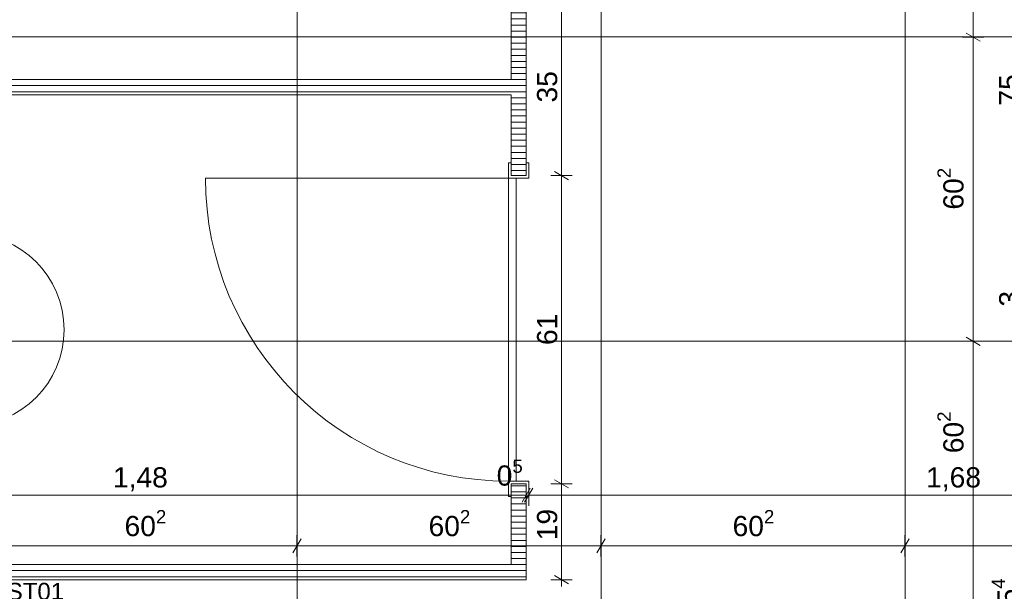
# Model space of a CAD drawing. Header units: metres. Extents: x -3.5 to 65.3, y -10.9 to 16.7.
# Tile 85 of 234: x 40.9 to 42.8, y 0.9 to 2. Entities that reach past the tile are written whole.
import ezdxf

# ---------------------------------------------------------------- set-up
doc = ezdxf.new("R2010")
doc.units = ezdxf.units.M
doc.header["$MEASUREMENT"] = 0
for name, color, linetype in [('102 - Bemaßung_ Beschriftung.Detail_ Ausschnitt', 7, 'Continuous'), ('Neubau_102 - Bemaßung_ Beschriftung.Detail_ Ausschnitt', 7, 'Continuous'), ('Neubau_650 - Abdeckung.Fußboden Aufbau', 7, 'Continuous'), ('Neubau_702 - Einrichtung.Möbel Sanitär', 7, 'Continuous')]:
    doc.layers.add(name, color=color, linetype=linetype)
doc.styles.add('ERSTELLTER_STIL_1', font='txt')
doc.dimstyles.new('ERSTELLTER_STIL__1', dxfattribs={"dimtxt": 0.04, "dimasz": 0.02128, "dimexe": 0.18, "dimexo": 0.0625, "dimgap": 0, "dimtad": 1, "dimtih": 1, "dimtoh": 1, "dimzin": 0, "dimdsep": 46, "dimtxsty": 'ERSTELLTER_STIL_1', "dimblk": 'ARROWHEAD_2', "dimblk1": 'ARROWHEAD_2', "dimblk2": 'ARROWHEAD_2', "dimcen": 0.09, "dimse1": 1, "dimse2": 1, "dimclrd": 7, "dimclre": 7, "dimclrt": 7, "dimazin": 0, "dimtfac": 1, "dimtdec": 4, "dimtmove": 0, "dimatfit": 3, "dimfxl": 1, "dimtolj": 1, "dimtzin": 0, "dimarcsym": 0})
doc.dimstyles.new('ERSTELLTER_STIL__3', dxfattribs={"dimtxt": 0.04, "dimasz": 0.02128, "dimexe": 0.18, "dimexo": 0.0625, "dimgap": 0, "dimtad": 1, "dimzin": 0, "dimdsep": 46, "dimtxsty": 'ERSTELLTER_STIL_1', "dimblk": 'ARROWHEAD_2', "dimblk1": 'ARROWHEAD_2', "dimblk2": 'ARROWHEAD_2', "dimcen": 0.09, "dimse1": 1, "dimse2": 1, "dimclrd": 7, "dimclre": 7, "dimclrt": 7, "dimazin": 0, "dimtfac": 1, "dimtdec": 4, "dimtmove": 0, "dimatfit": 3, "dimfxl": 1, "dimtolj": 1, "dimtzin": 0, "dimarcsym": 0})
doc.dimstyles.new('ERSTELLTER_STIL__4', dxfattribs={"dimtxt": 0.04, "dimasz": 0.02128, "dimexe": 0.18, "dimexo": 0.0625, "dimgap": 0, "dimtad": 1, "dimzin": 0, "dimdsep": 46, "dimtxsty": 'ERSTELLTER_STIL_1', "dimblk": 'ARROWHEAD_2', "dimblk1": 'ARROWHEAD_2', "dimblk2": 'ARROWHEAD_2', "dimcen": 0.09, "dimse1": 1, "dimse2": 1, "dimclrd": 7, "dimclre": 7, "dimclrt": 7, "dimazin": 0, "dimtfac": 1, "dimtdec": 4, "dimtmove": 2, "dimatfit": 3, "dimfxl": 1, "dimtolj": 1, "dimtzin": 0, "dimarcsym": 0})
pattern_1 = [(0, (0, 0), (0, 0.0120000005), [])]

# ---------------------------------------------------------------- blocks, each defined once
blk = doc.blocks.new('*D175')
at = {"layer": '102 - Bemaßung_ Beschriftung.Detail_ Ausschnitt', "color": 7, "linetype": 'Continuous', "lineweight": 5}
for p, q in [((40.3881, 1.1113), (40.3719, 1.0833)), ((40.38, 1.0973), (41.8599, 1.0973)), ((41.8519, 1.0833), (41.868, 1.1113)), ((41.873, 1.1113), (41.8569, 1.0833))]:
    blk.add_line(p, q, dxfattribs=at)
at = {"layer": '102 - Bemaßung_ Beschriftung.Detail_ Ausschnitt', "color": 7, "lineweight": 5, "char_height": 0.04, "attachment_point": 7, "style": 'ERSTELLTER_STIL_1'}
for s, insert in [('\\A1;{\\pql;\\fArial|b0|i0|c0|p38;0\\fArial|b0|i0|c0|p38;\\A1{\\H.66x;\\S5^  ;}}', (41.8015, 1.1046)), ('\\A1;{\\pql;\\fArial|b0|i0|c0|p38;1,48}', (41.0416, 1.1053))]:
    blk.add_mtext(s, dxfattribs=dict(at, insert=insert))
blk = doc.blocks.new('ARROWHEAD_2')
at = {"color": 0, "linetype": 'Continuous', "lineweight": 0}
for p, q in [((0, 0), (-1, 0)), ((-0.378, -0.655), (0.378, 0.655))]:
    blk.add_line(p, q, dxfattribs=at)
blk = doc.blocks.new('*D176')
at = {"layer": '102 - Bemaßung_ Beschriftung.Detail_ Ausschnitt', "color": 7, "linetype": 'Continuous', "lineweight": 5}
for p, q in [((41.8599, 1.0763), (41.8599, 1.1183)), ((41.8649, 1.0763), (41.8649, 1.1183)), ((40.38, 1.0973), (41.8599, 1.0973)), ((41.8519, 1.0833), (41.868, 1.1113)), ((41.873, 1.1113), (41.8569, 1.0833)), ((41.8599, 1.0973), (41.8649, 1.0973))]:
    blk.add_line(p, q, dxfattribs=at)
blk = doc.blocks.new('*D177')
at = {"layer": '102 - Bemaßung_ Beschriftung.Detail_ Ausschnitt', "color": 7, "linetype": 'Continuous', "lineweight": 5}
for p, q in [((41.8649, 1.0763), (41.8649, 1.1183)), ((43.545, 1.0763), (43.545, 1.1183)), ((41.8519, 1.0833), (41.868, 1.1113)), ((41.873, 1.1113), (41.8569, 1.0833)), ((41.8649, 1.0973), (43.545, 1.0973)), ((43.5531, 1.1113), (43.5369, 1.0833))]:
    blk.add_line(p, q, dxfattribs=at)
at = {"layer": '102 - Bemaßung_ Beschriftung.Detail_ Ausschnitt', "color": 7, "lineweight": 5, "insert": (42.6518, 1.1053), "char_height": 0.04, "attachment_point": 7, "style": 'ERSTELLTER_STIL_1'}
blk.add_mtext('\\A1;{\\pql;\\fArial|b0|i0|c0|p38;1,68}', dxfattribs=at)
blk = doc.blocks.new('*D227')
at = {"layer": '102 - Bemaßung_ Beschriftung.Detail_ Ausschnitt', "color": 7, "linetype": 'Continuous', "lineweight": 5}
for p, q in [((42.966, 1.134), (42.924, 1.134)), ((42.931, 1.1421), (42.959, 1.1259)), ((42.945, 0.255), (42.945, 1.134)), ((42.966, 0.255), (42.924, 0.255)), ((42.931, 0.2631), (42.959, 0.2469))]:
    blk.add_line(p, q, dxfattribs=at)
at = {"layer": '102 - Bemaßung_ Beschriftung.Detail_ Ausschnitt', "color": 7, "lineweight": 5, "insert": (42.9376, 0.6541), "char_height": 0.04, "attachment_point": 7, "rotation": 90, "style": 'ERSTELLTER_STIL_1'}
blk.add_mtext('\\A1;{\\pql;\\fArial|b0|i0|c0|p38;87\\fArial|b0|i0|c0|p38;\\A1{\\H.66x;\\S9^  ;}}', dxfattribs=at)
blk = doc.blocks.new('*D298')
at = {"layer": '102 - Bemaßung_ Beschriftung.Detail_ Ausschnitt', "color": 7, "linetype": 'Continuous', "lineweight": 5}
for p, q in [((41.9509, 1.12), (41.9089, 1.12)), ((41.9159, 1.128), (41.9439, 1.1119)), ((41.9299, 0.93), (41.9299, 1.12)), ((41.9159, 0.9381), (41.9439, 0.9219)), ((41.9509, 0.93), (41.9089, 0.93)), ((41.9299, 0.9163), (41.9299, 0.93))]:
    blk.add_line(p, q, dxfattribs=at)
at = {"layer": '102 - Bemaßung_ Beschriftung.Detail_ Ausschnitt', "color": 7, "lineweight": 5, "insert": (41.9219, 1.0081), "char_height": 0.04, "attachment_point": 7, "rotation": 90, "style": 'ERSTELLTER_STIL_1'}
blk.add_mtext('\\A1;{\\pql;\\fArial|b0|i0|c0|p38;19}', dxfattribs=at)
blk = doc.blocks.new('*D299')
at = {"layer": '102 - Bemaßung_ Beschriftung.Detail_ Ausschnitt', "color": 7, "linetype": 'Continuous', "lineweight": 5}
for p, q in [((41.9159, 1.738), (41.9439, 1.7219)), ((41.9509, 1.73), (41.9089, 1.73)), ((41.9299, 1.12), (41.9299, 1.73)), ((41.9509, 1.12), (41.9089, 1.12)), ((41.9159, 1.128), (41.9439, 1.1119))]:
    blk.add_line(p, q, dxfattribs=at)
at = {"layer": '102 - Bemaßung_ Beschriftung.Detail_ Ausschnitt', "color": 7, "lineweight": 5, "insert": (41.9219, 1.3946), "char_height": 0.04, "attachment_point": 7, "rotation": 90, "style": 'ERSTELLTER_STIL_1'}
blk.add_mtext('\\A1;{\\pql;\\fArial|b0|i0|c0|p38;61}', dxfattribs=at)
blk = doc.blocks.new('*D300')
at = {"layer": '102 - Bemaßung_ Beschriftung.Detail_ Ausschnitt', "color": 7, "linetype": 'Continuous', "lineweight": 5}
for p, q in [((41.9159, 2.088), (41.9439, 2.0719)), ((41.9509, 2.08), (41.9089, 2.08)), ((41.9299, 1.73), (41.9299, 2.08)), ((41.9159, 1.738), (41.9439, 1.7219)), ((41.9509, 1.73), (41.9089, 1.73))]:
    blk.add_line(p, q, dxfattribs=at)
at = {"layer": '102 - Bemaßung_ Beschriftung.Detail_ Ausschnitt', "color": 7, "lineweight": 5, "insert": (41.9219, 1.8746), "char_height": 0.04, "attachment_point": 7, "rotation": 90, "style": 'ERSTELLTER_STIL_1'}
blk.add_mtext('\\A1;{\\pql;\\fArial|b0|i0|c0|p38;35}', dxfattribs=at)
blk = doc.blocks.new('*D314')
at = {"layer": '102 - Bemaßung_ Beschriftung.Detail_ Ausschnitt', "color": 7, "linetype": 'Continuous', "lineweight": 5}
for p, q in [((42.866, 1.509), (42.824, 1.509)), ((42.831, 1.5171), (42.859, 1.5009)), ((42.845, 0.255), (42.845, 1.509)), ((42.866, 0.255), (42.824, 0.255)), ((42.831, 0.2631), (42.859, 0.2469))]:
    blk.add_line(p, q, dxfattribs=at)
at = {"layer": '102 - Bemaßung_ Beschriftung.Detail_ Ausschnitt', "color": 7, "lineweight": 5, "char_height": 0.04, "attachment_point": 7, "rotation": 90, "style": 'ERSTELLTER_STIL_1'}
for s, insert in [('\\A1;{\\pql;\\fArial|b0|i0|c0|p38;3}', (42.837, 1.4706)), ('\\A1;{\\pql;\\fArial|b0|i0|c0|p38;1,25\\fArial|b0|i0|c0|p38;\\A1{\\H.66x;\\S4^  ;}}', (42.8448, 0.8036))]:
    blk.add_mtext(s, dxfattribs=dict(at, insert=insert))
blk = doc.blocks.new('*D316')
at = {"layer": '102 - Bemaßung_ Beschriftung.Detail_ Ausschnitt', "color": 7, "linetype": 'Continuous', "lineweight": 5}
for p, q in [((42.866, 2.289), (42.824, 2.289)), ((42.831, 2.2971), (42.859, 2.2809)), ((42.845, 1.539), (42.845, 2.289)), ((42.831, 1.5471), (42.859, 1.5309)), ((42.866, 1.539), (42.824, 1.539))]:
    blk.add_line(p, q, dxfattribs=at)
at = {"layer": '102 - Bemaßung_ Beschriftung.Detail_ Ausschnitt', "color": 7, "lineweight": 5, "char_height": 0.04, "attachment_point": 7, "rotation": 90, "style": 'ERSTELLTER_STIL_1'}
for s, insert in [('\\A1;{\\pql;\\fArial|b0|i0|c0|p38;3}', (42.837, 2.2506)), ('\\A1;{\\pql;\\fArial|b0|i0|c0|p38;75}', (42.837, 1.8685))]:
    blk.add_mtext(s, dxfattribs=dict(at, insert=insert))
blk = doc.blocks.new('*D362')
at = {"layer": '102 - Bemaßung_ Beschriftung.Detail_ Ausschnitt', "color": 7, "linetype": 'Continuous', "lineweight": 5}
for p, q in [((42.745, 0.8), (42.745, 1.402)), ((42.766, 0.8), (42.724, 0.8)), ((42.731, 0.8081), (42.759, 0.7919)), ((42.745, 0.255), (42.745, 0.8)), ((42.766, 0.255), (42.724, 0.255)), ((42.731, 0.2631), (42.759, 0.2469)), ((42.745, 0.2413), (42.745, 0.255))]:
    blk.add_line(p, q, dxfattribs=at)
at = {"layer": '102 - Bemaßung_ Beschriftung.Detail_ Ausschnitt', "color": 7, "lineweight": 5, "insert": (42.7376, 0.4871), "char_height": 0.04, "attachment_point": 7, "rotation": 90, "style": 'ERSTELLTER_STIL_1'}
blk.add_mtext('\\A1;{\\pql;\\fArial|b0|i0|c0|p38;54\\fArial|b0|i0|c0|p38;\\A1{\\H.66x;\\S5^  ;}}', dxfattribs=at)
blk = doc.blocks.new('*D363')
at = {"layer": '102 - Bemaßung_ Beschriftung.Detail_ Ausschnitt', "color": 7, "linetype": 'Continuous', "lineweight": 5}
for p, q in [((42.731, 1.4101), (42.759, 1.3939)), ((42.766, 1.402), (42.724, 1.402)), ((42.745, 0.8), (42.745, 1.402)), ((42.731, 0.8081), (42.759, 0.7919))]:
    blk.add_line(p, q, dxfattribs=at)
at = {"layer": '102 - Bemaßung_ Beschriftung.Detail_ Ausschnitt', "color": 7, "lineweight": 5, "insert": (42.7376, 1.1804), "char_height": 0.04, "attachment_point": 7, "rotation": 90, "style": 'ERSTELLTER_STIL_1'}
blk.add_mtext('\\A1;{\\pql;\\fArial|b0|i0|c0|p38;60\\fArial|b0|i0|c0|p38;\\A1{\\H.66x;\\S2^  ;}}', dxfattribs=at)
blk = doc.blocks.new('*D364')
at = {"layer": '102 - Bemaßung_ Beschriftung.Detail_ Ausschnitt', "color": 7, "linetype": 'Continuous', "lineweight": 5}
for p, q in [((42.731, 2.0121), (42.759, 1.9959)), ((42.766, 2.004), (42.724, 2.004)), ((42.745, 1.402), (42.745, 2.004)), ((42.731, 1.4101), (42.759, 1.3939)), ((42.766, 1.402), (42.724, 1.402))]:
    blk.add_line(p, q, dxfattribs=at)
at = {"layer": '102 - Bemaßung_ Beschriftung.Detail_ Ausschnitt', "color": 7, "lineweight": 5, "insert": (42.7376, 1.6626), "char_height": 0.04, "attachment_point": 7, "rotation": 90, "style": 'ERSTELLTER_STIL_1'}
blk.add_mtext('\\A1;{\\pql;\\fArial|b0|i0|c0|p38;60\\fArial|b0|i0|c0|p38;\\A1{\\H.66x;\\S2^  ;}}', dxfattribs=at)
blk = doc.blocks.new('*D365')
at = {"layer": '102 - Bemaßung_ Beschriftung.Detail_ Ausschnitt', "color": 7, "linetype": 'Continuous', "lineweight": 5}
for p, q in [((42.731, 2.6141), (42.759, 2.5979)), ((42.766, 2.606), (42.724, 2.606)), ((42.745, 2.004), (42.745, 2.606)), ((42.731, 2.0121), (42.759, 1.9959)), ((42.766, 2.004), (42.724, 2.004))]:
    blk.add_line(p, q, dxfattribs=at)
at = {"layer": '102 - Bemaßung_ Beschriftung.Detail_ Ausschnitt', "color": 7, "lineweight": 5, "insert": (42.7376, 2.2646), "char_height": 0.04, "attachment_point": 7, "rotation": 90, "style": 'ERSTELLTER_STIL_1'}
blk.add_mtext('\\A1;{\\pql;\\fArial|b0|i0|c0|p38;60\\fArial|b0|i0|c0|p38;\\A1{\\H.66x;\\S2^  ;}}', dxfattribs=at)
blk = doc.blocks.new('*D395')
at = {"layer": '102 - Bemaßung_ Beschriftung.Detail_ Ausschnitt', "color": 7, "linetype": 'Continuous', "lineweight": 5}
for p, q in [((40.804, 0.9763), (40.804, 1.0183)), ((41.406, 0.9763), (41.406, 1.0183)), ((40.8121, 1.0113), (40.7959, 0.9833)), ((40.804, 0.9973), (41.406, 0.9973)), ((41.4141, 1.0113), (41.3979, 0.9833))]:
    blk.add_line(p, q, dxfattribs=at)
at = {"layer": '102 - Bemaßung_ Beschriftung.Detail_ Ausschnitt', "color": 7, "lineweight": 5, "insert": (41.0646, 1.0046), "char_height": 0.04, "attachment_point": 7, "style": 'ERSTELLTER_STIL_1'}
blk.add_mtext('\\A1;{\\pql;\\fArial|b0|i0|c0|p38;60\\fArial|b0|i0|c0|p38;\\A1{\\H.66x;\\S2^  ;}}', dxfattribs=at)
blk = doc.blocks.new('*D396')
at = {"layer": '102 - Bemaßung_ Beschriftung.Detail_ Ausschnitt', "color": 7, "linetype": 'Continuous', "lineweight": 5}
for p, q in [((41.406, 0.9763), (41.406, 1.0183)), ((42.008, 0.9763), (42.008, 1.0183)), ((41.4141, 1.0113), (41.3979, 0.9833)), ((41.406, 0.9973), (42.008, 0.9973)), ((42.0161, 1.0113), (41.9999, 0.9833))]:
    blk.add_line(p, q, dxfattribs=at)
at = {"layer": '102 - Bemaßung_ Beschriftung.Detail_ Ausschnitt', "color": 7, "lineweight": 5, "insert": (41.6666, 1.0046), "char_height": 0.04, "attachment_point": 7, "style": 'ERSTELLTER_STIL_1'}
blk.add_mtext('\\A1;{\\pql;\\fArial|b0|i0|c0|p38;60\\fArial|b0|i0|c0|p38;\\A1{\\H.66x;\\S2^  ;}}', dxfattribs=at)
blk = doc.blocks.new('*D397')
at = {"layer": '102 - Bemaßung_ Beschriftung.Detail_ Ausschnitt', "color": 7, "linetype": 'Continuous', "lineweight": 5}
for p, q in [((42.008, 0.9763), (42.008, 1.0183)), ((42.61, 0.9763), (42.61, 1.0183)), ((42.0161, 1.0113), (41.9999, 0.9833)), ((42.008, 0.9973), (42.61, 0.9973)), ((42.6181, 1.0113), (42.6019, 0.9833))]:
    blk.add_line(p, q, dxfattribs=at)
at = {"layer": '102 - Bemaßung_ Beschriftung.Detail_ Ausschnitt', "color": 7, "lineweight": 5, "insert": (42.2686, 1.0046), "char_height": 0.04, "attachment_point": 7, "style": 'ERSTELLTER_STIL_1'}
blk.add_mtext('\\A1;{\\pql;\\fArial|b0|i0|c0|p38;60\\fArial|b0|i0|c0|p38;\\A1{\\H.66x;\\S2^  ;}}', dxfattribs=at)
blk = doc.blocks.new('*D398')
at = {"layer": '102 - Bemaßung_ Beschriftung.Detail_ Ausschnitt', "color": 7, "linetype": 'Continuous', "lineweight": 5}
for p, q in [((42.61, 0.9763), (42.61, 1.0183)), ((43.212, 0.9763), (43.212, 1.0183)), ((42.6181, 1.0113), (42.6019, 0.9833)), ((42.61, 0.9973), (43.212, 0.9973)), ((43.2201, 1.0113), (43.2039, 0.9833))]:
    blk.add_line(p, q, dxfattribs=at)
at = {"layer": '102 - Bemaßung_ Beschriftung.Detail_ Ausschnitt', "color": 7, "lineweight": 5, "insert": (42.8706, 1.0046), "char_height": 0.04, "attachment_point": 7, "style": 'ERSTELLTER_STIL_1'}
blk.add_mtext('\\A1;{\\pql;\\fArial|b0|i0|c0|p38;60\\fArial|b0|i0|c0|p38;\\A1{\\H.66x;\\S2^  ;}}', dxfattribs=at)

msp = doc.modelspace()

# ---------------------------------------------------------------- hatches: boundary and pattern name
at = {"layer": 'Neubau_650 - Abdeckung.Fußboden Aufbau', "linetype": 'Continuous', "lineweight": 13, "true_color": 0xafafaf}
h = msp.add_hatch(dxfattribs=at)
h.set_pattern_fill('Raster_60x60_Fuge_2mm_0001', color=253, style=0, pattern_type=2)
h.set_pattern_definition([(0, (42.61, 3.81), (0, 0.602), []), (90, (42.61, 3.81), (-0.602, 0), [])])
h.paths.add_polyline_path([(42.325, 3.81), (40.38, 3.81), (40.38, 0.255), (43.545, 0.255), (43.545, 0.33, -0.414214), (43.495, 0.28, -0.414214), (43.445, 0.33, -0.414214), (43.395, 0.28, -0.414214), (43.345, 0.33, -0.414214), (43.395, 0.38, -0.414214), (43.445, 0.33, -0.414214), (43.495, 0.38, -0.414214), (43.545, 0.33), (43.545, 3.81), (43.21, 3.81), (43.21, 3.935), (42.325, 3.935)])
at = {"layer": 'Neubau_702 - Einrichtung.Möbel Sanitär', "linetype": 'Continuous', "lineweight": 0, "true_color": 0x000000}
h = msp.add_hatch(dxfattribs=at)
h.set_pattern_fill('Holz__Sperrholz_1_0001', color=18, style=0, pattern_type=2)
h.set_pattern_definition(pattern_1)
h.paths.add_polyline_path([(41.8299, 2.08), (41.8299, 1.73), (41.8599, 1.73), (41.8599, 2.08)])
h = msp.add_hatch(dxfattribs=at)
h.set_pattern_fill('Holz__Sperrholz_1_0001', color=18, style=0, pattern_type=2)
h.set_pattern_definition(pattern_1)
h.paths.add_polyline_path([(40.38, 1.89), (41.8299, 1.89), (41.8299, 1.92), (40.38, 1.92)])
h = msp.add_hatch(dxfattribs=at)
h.set_pattern_fill('Holz__Sperrholz_1_0001', color=18, style=0, pattern_type=2)
h.set_pattern_definition(pattern_1)
h.paths.add_polyline_path([(41.8299, 0.96), (41.8599, 0.96), (41.8599, 1.12), (41.8299, 1.12)])
h = msp.add_hatch(dxfattribs=at)
h.set_pattern_fill('Holz__Sperrholz_1_0001', color=18, style=0, pattern_type=2)
h.set_pattern_definition(pattern_1)
h.paths.add_polyline_path([(41.8299, 0.96), (40.38, 0.96), (40.38, 0.93), (41.8299, 0.93)])
h = msp.add_hatch(dxfattribs=at)
h.set_pattern_fill('Holz__Sperrholz_1_0001', color=18, style=0, pattern_type=2)
h.set_pattern_definition(pattern_1)
h.paths.add_polyline_path([(41.8299, 0.93), (41.8599, 0.93), (41.8299, 0.96)])
h = msp.add_hatch(dxfattribs=at)
h.set_pattern_fill('Holz__Sperrholz_1_0001', color=18, style=0, pattern_type=2)
h.set_pattern_definition(pattern_1)
h.paths.add_polyline_path([(41.8599, 0.96), (41.8299, 0.96), (41.8599, 0.93)])

# ---------------------------------------------------------------- linework, layer by layer
at = {"layer": 'Neubau_702 - Einrichtung.Möbel Sanitär', "color": 1, "linetype": 'Continuous', "lineweight": 13}
for p, q in [((41.8249, 1.725), (41.8249, 1.755)), ((41.8249, 1.755), (41.8299, 1.755)), ((41.8299, 1.755), (41.8299, 1.73)), ((41.8599, 1.73), (41.8599, 1.755)), ((41.8599, 1.755), (41.8649, 1.755)), ((41.8649, 1.755), (41.8649, 1.725)), ((41.8249, 1.725), (41.2249, 1.725)), ((41.8399, 1.725), (41.8249, 1.725)), ((41.8399, 1.725), (41.8249, 1.725)), ((41.8249, 1.725), (41.8249, 1.125)), ((41.8299, 1.73), (41.8599, 1.73)), ((41.8649, 1.725), (41.8399, 1.725)), ((41.8399, 1.125), (41.8399, 1.725)), ((41.8399, 1.125), (41.8249, 1.125)), ((41.8249, 1.125), (41.8249, 1.095)), ((41.8249, 1.125), (41.8399, 1.125)), ((41.8299, 1.095), (41.8299, 1.12)), ((41.8299, 1.12), (41.8599, 1.12)), ((41.8649, 1.125), (41.8399, 1.125)), ((41.8599, 1.12), (41.8599, 1.095)), ((41.8649, 1.095), (41.8649, 1.125)), ((41.8249, 1.095), (41.8299, 1.095)), ((41.8599, 1.095), (41.8649, 1.095))]:
    msp.add_line(p, q, dxfattribs=at)
at = {"layer": 'Neubau_702 - Einrichtung.Möbel Sanitär', "color": 1, "linetype": 'Continuous', "lineweight": 18}
for p, q in [((41.8299, 1.73), (41.8599, 1.73)), ((41.8299, 1.73), (41.8599, 1.73)), ((41.8299, 1.73), (41.8599, 1.73)), ((41.8299, 1.12), (41.8599, 1.12)), ((41.8299, 1.12), (41.8599, 1.12)), ((41.8299, 1.12), (41.8599, 1.12))]:
    msp.add_line(p, q, dxfattribs=at)
at = {"layer": 'Neubau_702 - Einrichtung.Möbel Sanitär', "color": 1, "linetype": 'Continuous', "lineweight": 18, "flags": 128}
for points in [[(41.8299, 2.08), (41.8299, 1.92)], [(41.8599, 1.73), (41.8599, 2.08)], [(41.8299, 1.92), (40.38, 1.92)], [(40.38, 1.89), (41.8299, 1.89)], [(41.8299, 1.89), (41.8299, 1.73)], [(41.8299, 1.12), (41.8299, 0.96)], [(41.8599, 0.93), (41.8599, 1.12)], [(41.8299, 0.96), (40.38, 0.96)], [(40.38, 0.93), (41.8299, 0.93)], [(41.8599, 0.93), (41.8299, 0.93)]]:
    msp.add_lwpolyline(points, dxfattribs=at)
at = {"layer": 'Neubau_702 - Einrichtung.Möbel Sanitär', "color": 1, "linetype": 'Continuous', "lineweight": 9, "flags": 128}
msp.add_lwpolyline([(40.475, 1.615), (40.755, 1.615, -1), (40.755, 1.235), (40.475, 1.235), (40.395, 1.235, -0.414214), (40.38, 1.25), (40.38, 1.6, -0.414214), (40.395, 1.615)], format="xyb", close=True, dxfattribs=at)
at = {"layer": 'Neubau_702 - Einrichtung.Möbel Sanitär', "color": 1, "linetype": 'Continuous', "lineweight": 9}
msp.add_arc((41.8249, 1.725), 0.6, 180, 270, dxfattribs=at)

# ---------------------------------------------------------------- texts
at = {"layer": 'Neubau_102 - Bemaßung_ Beschriftung.Detail_ Ausschnitt', "color": 7, "linetype": 'Continuous', "lineweight": 9, "insert": (41.0004, 0.8368), "char_height": 0.034, "attachment_point": 9, "line_spacing_factor": 0.913298, "style": 'ERSTELLTER_STIL_1'}
msp.add_mtext('\\A1;{\\pqc;\\fArial|b0|i0|c0|p38;TW-ST01\\P\\pqc;\\fArial|b0|i0|c0|p38;HLS BD Ø 100}', dxfattribs=at)

# ---------------------------------------------------------------- dimensions: what is measured, and where the dimension line sits
at = {"layer": '102 - Bemaßung_ Beschriftung.Detail_ Ausschnitt', "color": 7, "linetype": 'Continuous', "lineweight": 5}
for base, p1, p2, picture, middle in [((43.545, 1.0973), (41.8649, 0.93), (43.545, 4.06), '*D177', (42.7037, 1.1253)), ((41.406, 0.9973), (40.804, 3.208), (41.406, 3.208), '*D395', (41.1491, 1.0253)), ((42.008, 0.9973), (41.406, 3.208), (42.008, 3.208), '*D396', (41.7511, 1.0253)), ((42.61, 0.9973), (42.008, 3.208), (42.61, 3.208), '*D397', (42.3531, 1.0253)), ((43.212, 0.9973), (42.61, 3.208), (43.212, 3.208), '*D398', (42.9551, 1.0253)), ((41.8599, 1.0973), (40.38, 0.255), (41.8599, 0.93), '*D175', (41.0935, 1.1253)), ((41.86494, 1.0973), (41.859939, 0.929977), (41.86494, 0.929967), '*D176', (41.87073, 1.1253))]:
    dim = msp.add_linear_dim(base=base, p1=p1, p2=p2, dimstyle='ERSTELLTER_STIL__1', dxfattribs=at)
    dim.commit()
    dim.dimension.update_dxf_attribs({"geometry": picture, "text_midpoint": middle, "dimtype": 160})
for base, p1, p2, dimstyle, picture, middle in [((42.745, 2.606), (42.008, 2.004), (42.0081, 2.606), 'ERSTELLTER_STIL__3', '*D365', (42.717, 2.3492)), ((42.845, 2.289), (43.145, 1.539), (43.145, 2.289), 'ERSTELLTER_STIL__3', '*D316', (42.817, 1.899)), ((41.9299, 2.08), (41.8599, 1.73), (41.8599, 2.08), 'ERSTELLTER_STIL__3', '*D300', (41.9019, 1.9051)), ((42.745, 2.004), (42.008, 1.402), (42.008, 2.004), 'ERSTELLTER_STIL__3', '*D364', (42.717, 1.7471)), ((41.9299, 1.73), (41.8599, 1.12), (41.8599, 1.73), 'ERSTELLTER_STIL__3', '*D299', (41.9019, 1.4251)), ((42.845, 1.509), (43.545, 0.255), (43.145, 1.509), 'ERSTELLTER_STIL__3', '*D314', (42.817, 0.9096)), ((42.745, 1.402), (42.0272, 0.8), (42.008, 1.402), 'ERSTELLTER_STIL__4', '*D363', (42.717, 1.2649)), ((42.744989, 0.800001), (43.544989, 0.255), (42.027239, 0.800001), 'ERSTELLTER_STIL__3', '*D362', (42.716989, 0.571647)), ((42.945, 1.134), (43.545, 0.255), (43.24, 1.134), 'ERSTELLTER_STIL__3', '*D227', (42.917, 0.7386)), ((41.9299, 1.12), (41.8599, 0.93), (41.8599, 1.12), 'ERSTELLTER_STIL__4', '*D298', (41.9019, 1.0386))]:
    dim = msp.add_linear_dim(base=base, p1=p1, p2=p2, angle=90, dimstyle=dimstyle, dxfattribs=at)
    dim.commit()
    dim.dimension.update_dxf_attribs({"geometry": picture, "text_midpoint": middle, "dimtype": 160, "text_rotation": 90})

doc.saveas('drawing.dxf')
